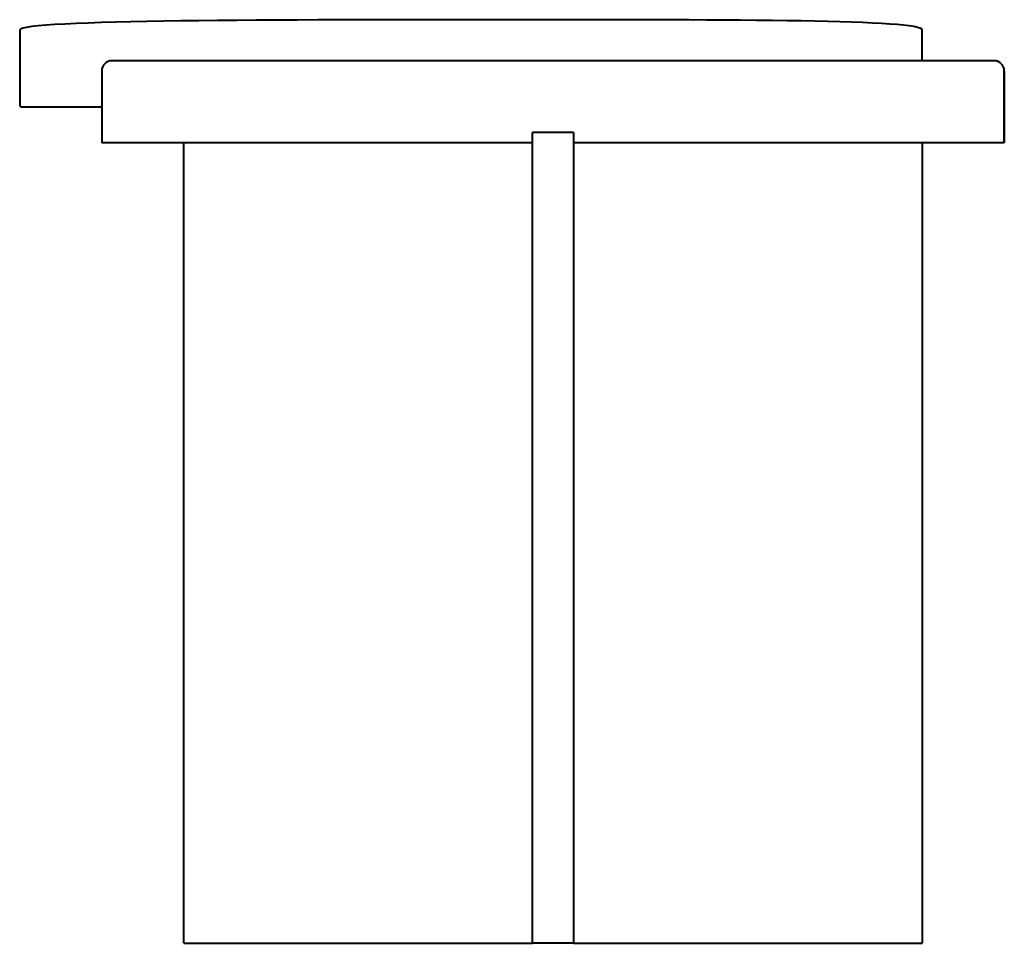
# Model space of a CAD drawing. Header units: millimetres. Extents: x -260 to 220, y 0 to 450.
import ezdxf

# ---------------------------------------------------------------- set-up
doc = ezdxf.new("R2010")
doc.units = ezdxf.units.MM
doc.layers.add('1', color=7, linetype='Continuous', lineweight=40, true_color=0xe3e3e3)
doc.layers.add('2', color=7, linetype='Continuous', lineweight=40, true_color=0x2a4c60)

msp = doc.modelspace()

# ---------------------------------------------------------------- linework, layer by layer
at = {"layer": '1'}
for p, q in [((-260, 445), (-260, 408.5)), ((180, 430), (180, 445)), ((215, 430), (-215, 430)), ((-220, 425), (-220, 390)), ((220, 390), (220, 425)), ((220, 425), (220, 390)), ((220, 390), (220, 425)), ((-259, 407.5), (-220.5, 407.5)), ((215, 390), (180, 390)), ((218.54, 390), (215, 390)), ((220, 390), (218.54, 390))]:
    msp.add_line(p, q, dxfattribs=at)
for centre, radius, start, end in [((-215, 425), 5, 90, 180), ((215, 425), 5, 360, 90), ((-259, 408.5), 1, 180, 270), ((-220.5, 408), 0.5, 270, 0)]:
    msp.add_arc(centre, radius, start, end, dxfattribs=at)
msp.add_open_spline([(180, 445), (180, 450), (-0.87, 450), (-259.94, 450), (-260, 445)], degree=3, knots=[-0.9731912, -0.9731912, -0.9731912, -0.9731912, -0.4865954, 0, 0, 0, 0], dxfattribs=at)
at = {"layer": '2'}
for p, q in [((10, 395), (-10, 395)), ((-10, 394.66), (-10, 395)), ((-10, 393.66), (-10, 394.66)), ((-10, 392.07), (-10, 393.66)), ((10, 395), (10, 394.66)), ((10, 394.66), (10, 393.66)), ((10, 393.66), (10, 392.07)), ((-218.54, 390), (-220, 390)), ((-215, 390), (-218.54, 390)), ((-180, 390), (-215, 390)), ((-10, 390), (-180, 390)), ((-180, 389.32), (-180, 390)), ((-180, 387.32), (-180, 389.32)), ((-10, 385), (-10, 392.07)), ((10, 392.07), (10, 385)), ((180, 390), (10, 390)), ((180, 390), (180, 389.32)), ((180, 389.32), (180, 387.32)), ((-180, 384.14), (-180, 387.32)), ((-180, 380), (-180, 384.14)), ((-10, 0), (-10, 385)), ((10, 385), (10, 0)), ((180, 387.32), (180, 384.14)), ((180, 384.14), (180, 380)), ((-180, 370), (-180, 380)), ((180, 380), (180, 370)), ((-180, 0), (-180, 370)), ((180, 370), (180, 0)), ((-180, 0), (-10, 0)), ((10, 0), (-10, 0)), ((10, 0), (180, 0))]:
    msp.add_line(p, q, dxfattribs=at)

doc.saveas('drawing.dxf')
